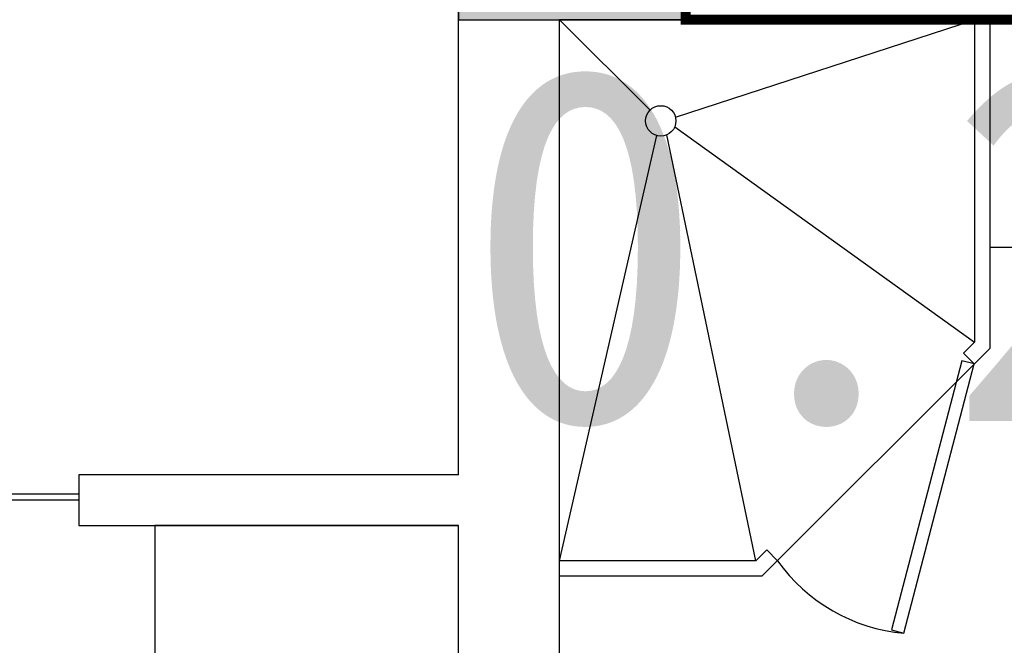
# Model space of a CAD drawing. Header units: millimetres. Extents: x 296296 to 297283, y 219875 to 220035.
# Tile 232 of 256: x 297180.11 to 297182.05, y 220013.55 to 220014.79. Entities that reach past the tile are written whole.
import ezdxf

# ---------------------------------------------------------------- set-up
doc = ezdxf.new("R2010")
doc.units = ezdxf.units.MM
doc.linetypes.add('185洋房-中间套（报建版）-旧规$0$洋房户型$0$DASH', pattern=[0.35, 0.25, -0.1])
doc.linetypes.add('CONTINOUS', pattern=[0])
doc.layers.add('面校面积', color=1, linetype='CONTINOUS', lineweight=0)
doc.layers.add('面积-基底-基底-1', color=11, linetype='Continuous', lineweight=0)
doc.styles.add('dw', font='simhei.ttf')

# ---------------------------------------------------------------- blocks, each defined once
blk = doc.blocks.new('wy53eu64i765i57i78i')
blk.add_hatch(color=253).paths.add_polyline_path([(974974.9, 192758.4), (974974.9, 191458.4), (975424.9, 191458.4), (975424.9, 191658.4), (975174.9, 191658.4), (975174.9, 192958.4), (974574.9, 192958.4), (974574.9, 192758.4)])
at = {"color": 253}
blk.add_lwpolyline([(974974.9, 192758.4), (974974.9, 191458.4), (975424.9, 191458.4), (975424.9, 191658.4), (975174.9, 191658.4), (975174.9, 192958.4), (974574.9, 192958.4), (974574.9, 192758.4), (974974.9, 192758.4)], close=True, dxfattribs=at)
blk = doc.blocks.new('*U1175')
at = {"color": 253}
for p, q in [((850, 0), (0, 0)), ((0, -1100), (0, 0)), ((0, 0), (178.8, -178.8)), ((229, -192.5), (820, 0)), ((820, 0), (820, -637.6)), ((850, 0), (850, -650)), ((227.5, -212), (820, -637.6)), ((0, -1070), (192.5, -229)), ((387.6, -1070), (212, -227.5)), ((820, -637.6), (798.2, -659.3)), ((850, -650), (400, -1100)), ((798.2, -659.3), (819.5, -680.5)), ((409.3, -1048.2), (387.6, -1070)), ((409.3, -1048.2), (430.5, -1069.5)), ((387.6, -1070), (0, -1070)), ((400, -1100), (0, -1100))]:
    blk.add_line(p, q, dxfattribs=at)
blk.add_lwpolyline([(680.4, -1212.7), (819.5, -680.5), (794.9, -674.1), (655.9, -1206.3)], close=True, dxfattribs=at)
blk.add_circle((200, -200), 30, dxfattribs=at)
blk.add_arc((711, -869.7), 344.4, 215.4598, 264.8972, dxfattribs=at)
blk = doc.blocks.new('*U1178')
at = {"color": 253}
for p, q in [((424.5, -409.9), (424.5, -289.9)), ((364.5, -349.9), (484.5, -349.9))]:
    blk.add_line(p, q, dxfattribs=at)
for points in [[(124.5, -450), (0, -450), (0, 0), (850, 0), (850, -450), (724.5, -450)], [(438, -149.9), (724.5, -149.9), (724.5, -549.9), (124.5, -549.9), (124.5, -149.9), (410.1, -149.9)]]:
    blk.add_lwpolyline(points, dxfattribs=at)
for points in [[(276.2, -84.4), (345.1, -84.4), (345.1, -96.7), (276.2, -96.7)], [(438, -213.3), (438, -78.4), (410.1, -78.4), (410.1, -213.3)], [(574.4, -84.4), (505.4, -84.4), (505.4, -96.7), (574.4, -96.7)]]:
    blk.add_lwpolyline(points, close=True, dxfattribs=at)
at = {"color": 253, "linetype": '185洋房-中间套（报建版）-旧规$0$洋房户型$0$DASH', "ltscale": 0.2}
blk.add_lwpolyline([(438, -169.9), (704.5, -169.9), (704.5, -529.9), (144.5, -529.9), (144.5, -169.9), (410.1, -169.9)], dxfattribs=at)
at = {"color": 253}
for centre, radius in [((339, -90.5), 6.17), ((511.6, -90.5), 6.17), ((424.6, -201.3), 7.98), ((424.5, -349.9), 40), ((424.5, -349.9), 22.5)]:
    blk.add_circle(centre, radius, dxfattribs=at)
for centre, radius, start, end in [((339, -90.5), 25.4, 194.0486, 165.9514), ((339, -90.5), 16.6, 201.7986, 158.2014), ((424.3, -88.5), 29.3, 297.9804, 241.0365), ((424.3, -88.5), 23.8, 305.279, 233.4071), ((511.6, -90.5), 25.4, 14.0486, 345.9514), ((511.6, -90.5), 16.6, 21.7986, 338.2014)]:
    blk.add_arc(centre, radius, start, end, dxfattribs=at)
blk = doc.blocks.new('185洋房-中间套（报建版）-旧规$0$185洋房-边套（报建版）$0$洋房户型$0$$DORLIB2D$00000131')
at = {"color": 253, "lineweight": -2}
for p, q in [((0.15, 0.125), (0.2319, 0.1973)), ((0.2319, 0.1973), (0.2319, 0.125)), ((-0.5, 0.125), (-0.5, 0)), ((0.0192, 0.125), (-0.5, 0.125)), ((0.0192, 0), (0.0192, 0.125)), ((0.35, 0.125), (0.15, 0.125)), ((-0.5, 0), (0.0192, 0)), ((-0.024, 0), (0.5, 0)), ((-0.024, -0.125), (-0.024, 0)), ((0.5, 0), (0.5, -0.125)), ((-0.35, -0.125), (-0.15, -0.125)), ((-0.2319, -0.1973), (-0.2319, -0.125)), ((-0.15, -0.125), (-0.2319, -0.1973)), ((0.5, -0.125), (-0.024, -0.125))]:
    blk.add_line(p, q, dxfattribs=at)
blk = doc.blocks.new('185洋房-中间套（报建版）-旧规')
at = {"color": 253, "linetype": 'Continuous'}
for p, q in [((25450, 11900), (25450, 12500)), ((25000, 11000), (25000, 12000)), ((25450, 11900), (25200, 11900)), ((25200, 11000), (25200, 11900)), ((25000, 11000), (24250, 11000)), ((24250, 11000), (24250, 10900)), ((25200, 9900), (25200, 11000)), ((24250, 10900), (25000, 10900)), ((25000, 9800), (25000, 10900))]:
    blk.add_line(p, q, dxfattribs=at)
at = {"color": 253}
blk.add_lwpolyline([(26900, 11900), (25200, 11900)], dxfattribs=at)
blk.add_lwpolyline([(22300, 7900), (22300, 7300), (25000, 7300), (25000, 10900), (24400, 10900), (24400, 7900)], close=True, dxfattribs=at)
at = {"color": 253, "extrusion": (0, 0, -1), "xscale": -1, "zscale": -1, "rotation": 359.9999983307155}
blk.add_blockref('*U1175', (-25200, 11900), dxfattribs=at)
at = {"color": 253, "extrusion": (0, 0, -1), "zscale": -1}
blk.add_blockref('*U1178', (-26900, 11900), dxfattribs=at)
at = {"color": 253, "xscale": 1800, "yscale": -100, "zscale": 100, "rotation": 180.000000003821}
blk.add_blockref('185洋房-中间套（报建版）-旧规$0$185洋房-边套（报建版）$0$洋房户型$0$$DORLIB2D$00000131', (23350, 10950), dxfattribs=at)

msp = doc.modelspace()

# ---------------------------------------------------------------- block references
at = {"xscale": 0.001, "yscale": 0.001, "zscale": 0.001}
msp.add_blockref('wy53eu64i765i57i78i', (296205.9972, 219823.3273), dxfattribs=at)

# ---------------------------------------------------------------- next in the draw order: block references
msp.add_blockref('185洋房-中间套（报建版）-旧规', (297155.972, 220002.8858), dxfattribs=at)

# ---------------------------------------------------------------- next in the draw order: linework, layer by layer
at = {"layer": '面积-基底-基底-1', "color": 5, "const_width": 0.02}
msp.add_lwpolyline([(297181.421, 220014.9858), (297182.472, 220014.9858), (297182.472, 220014.7858), (297181.421, 220014.7858)], close=True, dxfattribs=at)

# ---------------------------------------------------------------- next in the draw order: texts
at = {"layer": '面校面积', "color": 5, "style": 'dw'}
msp.add_text('0.21', height=0.7, dxfattribs=at).set_placement((297180.9849, 220013.9922))

doc.saveas('drawing.dxf')
